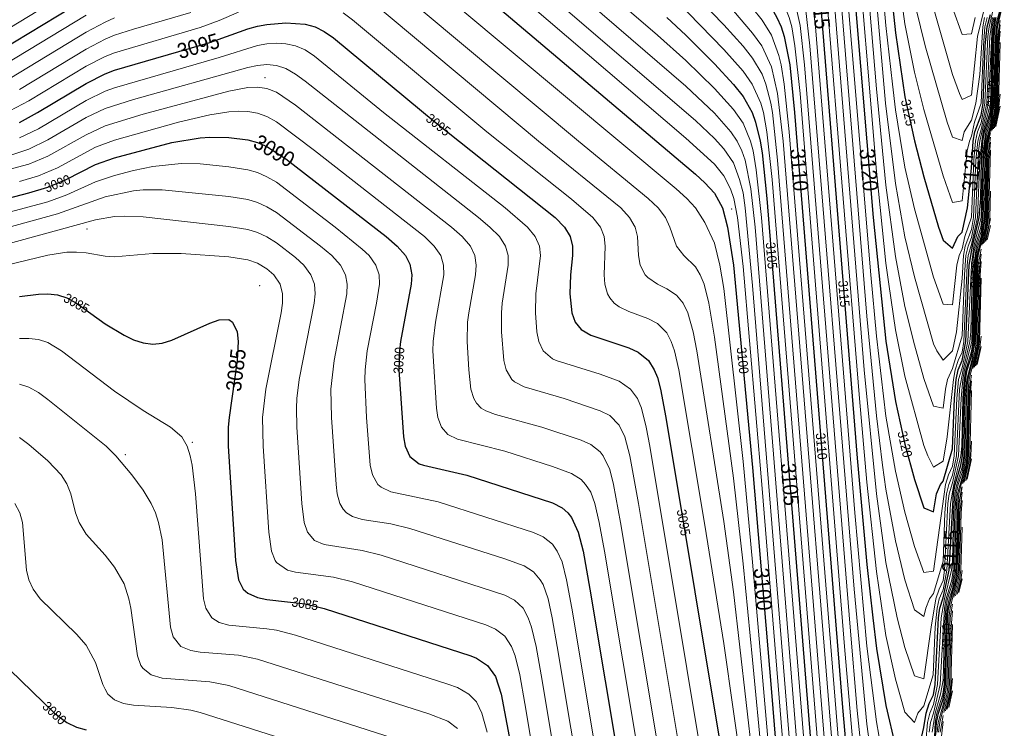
# Model space of a CAD drawing. Header units: metres. Extents: x 295850 to 310263, y 8095845 to 8104014.
# Tile 24 of 77: x 296412 to 296567, y 8096110 to 8096222. Entities that reach past the tile are written whole.
import ezdxf
from ezdxf.enums import TextEntityAlignment as Align

# ---------------------------------------------------------------- set-up
doc = ezdxf.new("R2010")
doc.units = ezdxf.units.M
for name, color, linetype, lineweight in [('C-TOPO-MAJR', 33, 'Continuous', 25), ('C-TOPO-MINR', 253, 'Continuous', 13), ('C-TOPO-PNTS', 8, 'Continuous', 9), ('C-TOPO-TEXT', 33, 'Continuous', 13), ('C-TOPO-TEXT-500', 33, 'Continuous', 13)]:
    doc.layers.add(name, color=color, linetype=linetype, lineweight=lineweight)
doc.styles.add('ARIAL', font='arial.ttf')

# ---------------------------------------------------------------- blocks, each defined once
blk = doc.blocks.new('PUNTOS_TOPOGRAFICOS')
at = {"layer": 'C-TOPO-PNTS'}
for p in [(296450.195, 8096212.411, 3092.124), (296523.706, 8096191.782, 3099.792), (296422.138, 8096188.605, 3086.372), (296449.344, 8096179.678, 3085.12), (296438.717, 8096155.023, 3083.99), (296428.2, 8096153.083, 3083.098)]:
    blk.add_point(p, dxfattribs=at)
blk = doc.blocks.new('CURVAS_NIVEL')
at = {"layer": 'C-TOPO-MAJR'}
for points, elevation in [([(296411.49, 8096177.98), (296414.49, 8096178.35), (296415.99, 8096178.41), (296417.49, 8096178.24), (296418.99, 8096177.75), (296420.49, 8096176.92), (296424.99, 8096173.71), (296427.99, 8096171.88), (296429.49, 8096171.17), (296430.99, 8096170.67), (296432.49, 8096170.47), (296433.99, 8096170.64), (296435.49, 8096171.13), (296441.49, 8096173.8), (296442.99, 8096174.31), (296444.49, 8096174.37), (296445.04, 8096173.92), (296445.81, 8096172.42), (296445.98, 8096170.92), (296445.79, 8096167.92), (296444.53, 8096158.92), (296444.4, 8096157.42), (296444.38, 8096154.42), (296445.55, 8096136.42), (296446.01, 8096133.42), (296446.77, 8096131.92), (296447.49, 8096131.28), (296448.99, 8096130.6), (296450.49, 8096130.31), (296456.49, 8096129.63), (296459.49, 8096128.9), (296482.63, 8096121.42), (296483.49, 8096121.07), (296485.22, 8096119.92), (296486.49, 8096118.17), (296487.4, 8096115.42), (296488.81, 8096107.92)], 3085), ([(296396.49, 8096190.01), (296412.99, 8096194.29), (296415.99, 8096195.19), (296418.89, 8096196.42), (296423.49, 8096198.75), (296426.49, 8096199.83), (296435.49, 8096202.22), (296439.99, 8096202.96), (296441.49, 8096203.06), (296444.49, 8096203.01), (296447.49, 8096202.62), (296448.99, 8096202.21), (296450.49, 8096201.58), (296453.49, 8096199.67), (296469.25, 8096187.42), (296470.98, 8096185.92), (296472.3, 8096184.42), (296472.99, 8096183.05), (296473.29, 8096181.42), (296473.21, 8096179.92), (296471.54, 8096170.92), (296471.37, 8096169.42), (296471.27, 8096166.42), (296471.98, 8096155.92), (296472.27, 8096154.42), (296472.99, 8096152.81), (296474.49, 8096151.67), (296475.13, 8096151.42), (296481.99, 8096149.87), (296495.49, 8096145.49), (296496.99, 8096144.71), (296497.89, 8096143.92), (296498.49, 8096143.21), (296499.52, 8096140.92), (296500.28, 8096137.92), (296501.34, 8096131.92), (296525.49, 8095987.66)], 3090), ([(296411.49, 8096205.39), (296414.33, 8096206.92), (296421.99, 8096211.52), (296424.99, 8096213.02), (296426.49, 8096213.6), (296441.49, 8096217.96), (296447.49, 8096220.13), (296448.99, 8096220.54), (296450.49, 8096220.8), (296453.49, 8096221.05), (296456.49, 8096220.86), (296458.1, 8096220.42), (296459.49, 8096219.71), (296460.99, 8096218.67), (296476.98, 8096205.42), (296495.92, 8096190.42), (296497.37, 8096188.92), (296498.28, 8096187.42), (296498.63, 8096185.92), (296498.62, 8096184.42), (296498.29, 8096181.42), (296498.18, 8096178.42), (296498.5, 8096175.42), (296499.06, 8096173.92), (296499.99, 8096172.81), (296501.49, 8096171.91), (296507.49, 8096169.89), (296508.99, 8096169.22), (296510.61, 8096167.92), (296511.51, 8096166.42), (296511.99, 8096165.25), (296512.48, 8096163.42), (296513.35, 8096158.92), (296522.49, 8096104.08)], 3095), ([(296408.49, 8096216.71), (296421.99, 8096224.94)], 3100), ([(296475.99, 8096232.74), (296517.99, 8096197.23), (296519.49, 8096195.88), (296520.99, 8096194.26), (296522.28, 8096191.92), (296523.06, 8096188.92), (296523.99, 8096182.91), (296526.99, 8096151.05), (296529.99, 8096115.7), (296538.99, 8096005.18)], 3100), ([(296513.49, 8096221.9), (296516.49, 8096219.11), (296520.99, 8096214.61), (296523.99, 8096211.35), (296525.49, 8096209.47), (296526.93, 8096206.92), (296527.45, 8096205.42), (296528.18, 8096202.42), (296528.49, 8096200.57), (296529.24, 8096193.42), (296538.99, 8096072.39)], 3105), ([(296483.49, 8096291.75), (296484.48, 8096290.92), (296485.86, 8096289.42), (296497.14, 8096275.92), (296498.49, 8096273.71), (296499.25, 8096271.42), (296500.18, 8096263.92), (296500.82, 8096260.92), (296501.96, 8096257.92), (296503.65, 8096254.92), (296507.53, 8096248.92), (296509.71, 8096245.92), (296511, 8096244.42), (296514.99, 8096240.35), (296522.49, 8096232.29), (296528.49, 8096225.41), (296529.99, 8096223.4), (296530.81, 8096221.92), (296531.49, 8096220.45), (296531.95, 8096218.92), (296532.84, 8096214.42), (296533.62, 8096206.92), (296541.12, 8096113.92), (296543.49, 8096086.91)], 3110), ([(296555.76, 8096107.92), (296555.99, 8096110.92), (296556.29, 8096112.42), (296556.99, 8096114.61), (296557.37, 8096116.92), (296557.7, 8096127.42), (296557.88, 8096128.92), (296559, 8096133.42), (296559.21, 8096134.92), (296559.53, 8096145.42), (296559.99, 8096148.04)], 3110), ([(296512.61, 8096293.92), (296514.49, 8096289.42), (296514.96, 8096287.92), (296515.48, 8096284.92), (296516.13, 8096278.92), (296518.13, 8096268.42), (296518.82, 8096262.42), (296519.62, 8096259.42), (296521.71, 8096254.92), (296524.39, 8096250.42), (296527.57, 8096245.92), (296533.67, 8096238.42), (296534.66, 8096236.92), (296535.99, 8096233.98), (296537.01, 8096229.42), (296537.73, 8096223.42), (296543.49, 8096152.52), (296544.99, 8096135.81), (296545.92, 8096127.42), (296546.49, 8096122.57), (296547.99, 8096113.62), (296549.49, 8096107.12)], 3115), ([(296553.47, 8096107.92), (296553.99, 8096110.14), (296554.34, 8096112.42), (296554.83, 8096113.92), (296555.49, 8096115.32), (296555.75, 8096116.92), (296556.29, 8096127.42), (296556.5, 8096128.92), (296556.99, 8096130.55), (296557.98, 8096134.92), (296558.66, 8096146.92), (296558.92, 8096148.42), (296559.78, 8096151.42), (296560.06, 8096152.92), (296560.3, 8096161.92), (296560.52, 8096164.92), (296560.82, 8096166.42), (296561.49, 8096168.57), (296561.88, 8096170.92), (296562.2, 8096182.92), (296562.36, 8096184.42), (296563.15, 8096187.42), (296563.68, 8096190.42), (296563.97, 8096200.92), (296564.15, 8096202.42), (296564.49, 8096203.81)], 3115), ([(296541.99, 8096238.12), (296545.98, 8096190.42), (296547.99, 8096170.96), (296549.49, 8096161.48), (296550.99, 8096154.75), (296552.49, 8096149.19), (296553.99, 8096144.74), (296555.49, 8096144.09), (296555.99, 8096146.92), (296556.62, 8096148.42), (296556.99, 8096148.92), (296558.49, 8096154.03), (296558.8, 8096161.92), (296559.05, 8096164.92), (296559.39, 8096166.42), (296559.99, 8096167.9), (296560.58, 8096170.92), (296561.12, 8096182.92), (296561.65, 8096185.92), (296562.71, 8096190.42), (296562.93, 8096193.42), (296563.06, 8096199.42), (296563.26, 8096202.42), (296563.52, 8096203.92), (296564.4, 8096206.92), (296564.63, 8096208.42), (296564.91, 8096218.92), (296565.06, 8096220.42), (296565.36, 8096221.92)], 3120), ([(296549.06, 8096223.42), (296549.49, 8096219.49), (296550.99, 8096209.4), (296552.49, 8096202.46), (296553.99, 8096196.8), (296556.29, 8096188.92), (296556.99, 8096186.85), (296558.49, 8096185.61), (296559.35, 8096187.42), (296559.99, 8096188.09), (296560.85, 8096191.92), (296561.49, 8096198.17), (296561.75, 8096202.42), (296562.02, 8096203.92), (296562.99, 8096206.54), (296563.29, 8096208.42), (296563.65, 8096217.42), (296563.93, 8096220.42), (296564.49, 8096222.36)], 3125), ([(296409.99, 8096119.24), (296417.03, 8096112.42), (296418.95, 8096110.92), (296420.49, 8096110.23), (296421.99, 8096109.78)], 3080), ([(296564.52, 8096203.95), (296565.22, 8096206.92), (296565.43, 8096208.42), (296565.64, 8096217.42), (296565.99, 8096220.74)], 3115), ([(296563.75, 8096186.68), (296564.49, 8096190.28)], 3110), ([(296561.93, 8096166.86), (296562.55, 8096169.42), (296562.76, 8096170.92), (296562.99, 8096180.86)], 3110), ([(296560.1, 8096148.53), (296560.79, 8096151.42), (296561, 8096152.92), (296561.23, 8096161.92), (296561.49, 8096164.73)], 3110), ([(296559.47, 8096131.4), (296559.99, 8096133.56)], 3105), ([(296557.63, 8096113.06), (296558.21, 8096115.42), (296558.49, 8096117.85)], 3105)]:
    blk.add_lwpolyline(points, dxfattribs=dict(at, elevation=elevation))
at = {"layer": 'C-TOPO-MINR'}
for points, elevation in [([(296411.49, 8096155.81), (296412.99, 8096154.68), (296415.99, 8096152.1), (296418.1, 8096149.92), (296418.99, 8096148.51), (296419.62, 8096146.92), (296420.35, 8096143.92), (296420.89, 8096142.42), (296421.99, 8096140.6), (296424.99, 8096137.28), (296426.49, 8096135.4), (296427.99, 8096132.76), (296428.74, 8096130.42), (296429.07, 8096128.92), (296430.1, 8096121.42), (296430.64, 8096119.92), (296430.99, 8096119.43), (296432.26, 8096118.42), (296433.99, 8096117.94), (296441.49, 8096117.33), (296444.49, 8096116.74), (296474.49, 8096107.14)], 3082), ([(296411.49, 8096164.21), (296412.99, 8096163.72), (296414.49, 8096162.86), (296415.99, 8096161.78), (296425.17, 8096154.42), (296426.71, 8096152.92), (296429.21, 8096149.92), (296430.99, 8096147.49), (296432.26, 8096145.42), (296432.92, 8096143.92), (296433.4, 8096142.42), (296433.99, 8096139.7), (296435.3, 8096125.92), (296435.73, 8096124.42), (296436.91, 8096122.92), (296438.49, 8096122.27), (296439.99, 8096122), (296445.99, 8096121.52), (296448.99, 8096120.93), (296475.99, 8096112.33), (296478.99, 8096111.14), (296480.49, 8096109.99)], 3083), ([(296411.49, 8096171.35), (296412.99, 8096171.4), (296414.49, 8096171.23), (296415.99, 8096170.73), (296418.15, 8096169.42), (296426.49, 8096163.07), (296430.99, 8096160.06), (296435.31, 8096157.42), (296437.06, 8096155.92), (296437.91, 8096154.42), (296438.42, 8096152.92), (296438.72, 8096151.42), (296439.25, 8096146.92), (296440.51, 8096130.42), (296440.87, 8096128.92), (296441.8, 8096127.42), (296442.99, 8096126.7), (296444.49, 8096126.27), (296450.49, 8096125.69), (296451.99, 8096125.45), (296454.99, 8096124.7), (296478.99, 8096117), (296480.49, 8096116.45), (296482.32, 8096115.42), (296483.49, 8096114.21), (296484.35, 8096112.42), (296485.18, 8096109.42)], 3084), ([(296409.49, 8096182.92), (296415.99, 8096184.5), (296418.99, 8096184.94), (296420.49, 8096184.98), (296421.99, 8096184.85), (296424.99, 8096184.33), (296426.49, 8096184.25), (296432.49, 8096184.76), (296436.99, 8096184.75), (296444.49, 8096184.22), (296447.49, 8096183.73), (296448.99, 8096183.23), (296450.49, 8096182.36), (296451.6, 8096181.42), (296452.6, 8096179.92), (296452.96, 8096178.42), (296452.93, 8096176.92), (296452.72, 8096175.42), (296450.33, 8096163.42), (296449.78, 8096158.92), (296449.88, 8096154.42), (296450.78, 8096140.92), (296451.19, 8096137.92), (296451.77, 8096136.42), (296451.99, 8096136.13), (296453.71, 8096134.92), (296454.99, 8096134.59), (296460.99, 8096133.82), (296463.99, 8096133.09), (296484.99, 8096126.32), (296486.49, 8096125.65), (296487.99, 8096124.51), (296489, 8096122.92), (296489.6, 8096121.42), (296490.31, 8096118.42), (296491.12, 8096113.92), (296530.77, 8095876.92)], 3086), ([(296408.33, 8096185.92), (296423.49, 8096190.05), (296426.49, 8096190.56), (296427.99, 8096190.62), (296430.99, 8096190.5), (296444.49, 8096189.02), (296447.49, 8096188.52), (296448.99, 8096188.06), (296450.49, 8096187.37), (296451.99, 8096186.44), (296454.99, 8096184.13), (296456.29, 8096182.92), (296457.43, 8096181.42), (296457.99, 8096179.92), (296458.09, 8096178.42), (296457.93, 8096176.92), (296455.56, 8096164.92), (296455.19, 8096161.92), (296455.13, 8096160.42), (296455.22, 8096157.42), (296456.01, 8096145.42), (296456.36, 8096142.42), (296456.86, 8096140.92), (296457.99, 8096139.58), (296459.49, 8096138.94), (296465.49, 8096138.01), (296468.49, 8096137.28), (296487.99, 8096130.97), (296489.49, 8096130.19), (296490.83, 8096128.92), (296491.64, 8096127.42), (296492.18, 8096125.92), (296492.88, 8096122.92), (296493.67, 8096118.42), (296526.99, 8095919.5)], 3087), ([(296398.98, 8096185.92), (296417.49, 8096191), (296424.99, 8096193.69), (296429.49, 8096194.61), (296430.99, 8096194.76), (296433.99, 8096194.78), (296444.49, 8096193.71), (296447.49, 8096193.23), (296448.99, 8096192.78), (296450.49, 8096192.11), (296451.99, 8096191.2), (296458.93, 8096185.92), (296460.69, 8096184.42), (296462.06, 8096182.92), (296462.87, 8096181.42), (296463.15, 8096179.92), (296463.09, 8096178.42), (296461.06, 8096167.92), (296460.53, 8096163.42), (296460.65, 8096158.92), (296461.37, 8096148.42), (296461.57, 8096146.92), (296461.97, 8096145.42), (296462.49, 8096144.52), (296463.05, 8096143.92), (296463.99, 8096143.37), (296465.49, 8096142.91), (296469.99, 8096142.19), (296472.99, 8096141.48), (296487.99, 8096136.7), (296490.99, 8096135.59), (296492.49, 8096134.66), (296493.54, 8096133.42), (296493.99, 8096132.65), (296494.77, 8096130.42), (296495.44, 8096127.42), (296496.23, 8096122.92), (296528.49, 8095930.11)], 3088), ([(296396.49, 8096187.71), (296415.99, 8096192.88), (296418.99, 8096193.96), (296423.49, 8096196.01), (296426.49, 8096197.03), (296429.49, 8096197.82), (296432.49, 8096198.45), (296436.99, 8096198.94), (296439.99, 8096198.85), (296444.49, 8096198.4), (296447.49, 8096197.93), (296448.99, 8096197.5), (296450.49, 8096196.84), (296451.99, 8096195.96), (296461.24, 8096188.92), (296465.49, 8096185.45), (296466.57, 8096184.42), (296467.65, 8096182.92), (296468.15, 8096181.42), (296468.22, 8096179.92), (296467.77, 8096176.92), (296466.29, 8096169.42), (296465.94, 8096166.42), (296465.89, 8096164.92), (296466.17, 8096158.92), (296466.77, 8096151.42), (296467.1, 8096149.92), (296467.95, 8096148.42), (296468.49, 8096147.96), (296469.99, 8096147.25), (296477.49, 8096145.67), (296492.49, 8096140.85), (296493.99, 8096140.17), (296495.49, 8096139.02), (296496.23, 8096137.92), (296496.99, 8096136.25), (296497.7, 8096133.42), (296498.53, 8096128.92), (296528.49, 8095949.64)], 3089), ([(296411.49, 8096196.11), (296414.49, 8096197), (296417.49, 8096198.26), (296423.49, 8096201.47), (296426.49, 8096202.59), (296436.55, 8096205.42), (296441.49, 8096206.59), (296444.49, 8096207.06), (296445.99, 8096207.16), (296447.49, 8096207.12), (296448.99, 8096206.86), (296450.49, 8096206.3), (296451.99, 8096205.46), (296457.99, 8096200.98), (296475.3, 8096187.42), (296476.85, 8096185.92), (296477.87, 8096184.42), (296478.32, 8096182.92), (296478.34, 8096181.42), (296477.03, 8096173.92), (296476.69, 8096170.92), (296476.65, 8096169.42), (296477.19, 8096160.42), (296477.43, 8096158.92), (296477.98, 8096157.42), (296478.99, 8096156.27), (296480.49, 8096155.52), (296487.99, 8096153.62), (296495.49, 8096151.22), (296498.49, 8096150.11), (296499.99, 8096149.18), (296500.68, 8096148.42), (296501.49, 8096147.18), (296502.13, 8096145.42), (296502.84, 8096142.42), (296503.64, 8096137.92), (296520.99, 8096034.33)], 3091), ([(296396.49, 8096194.45), (296412.99, 8096198.81), (296415.99, 8096200.05), (296421.99, 8096203.45), (296424.99, 8096204.82), (296430.99, 8096206.67), (296444.49, 8096210.32), (296447.49, 8096210.87), (296448.99, 8096210.95), (296450.49, 8096210.74), (296451.99, 8096210.14), (296454.99, 8096208.09), (296479.57, 8096188.92), (296481.27, 8096187.42), (296482.54, 8096185.92), (296483.23, 8096184.42), (296483.43, 8096182.92), (296483.32, 8096181.42), (296482.28, 8096175.42), (296482.11, 8096173.92), (296482.03, 8096170.92), (296482.28, 8096166.42), (296482.63, 8096163.42), (296483.07, 8096161.92), (296483.49, 8096161.22), (296484.24, 8096160.42), (296484.99, 8096159.97), (296486.49, 8096159.41), (296493.77, 8096157.42), (296499.99, 8096155.37), (296501.49, 8096154.7), (296502.99, 8096153.54), (296503.45, 8096152.92), (296504.49, 8096150.75), (296505.1, 8096148.42), (296506.19, 8096142.42), (296522.49, 8096045.1)], 3092), ([(296409.99, 8096200.17), (296412.99, 8096201.16), (296415.99, 8096202.62), (296421.99, 8096206.14), (296424.99, 8096207.55), (296429.49, 8096209.01), (296447.49, 8096214.04), (296448.99, 8096214.35), (296450.49, 8096214.49), (296451.99, 8096214.35), (296453.49, 8096213.85), (296454.99, 8096212.98), (296456.49, 8096211.86), (296483.81, 8096190.42), (296485.61, 8096188.92), (296487.11, 8096187.42), (296488.08, 8096185.92), (296488.47, 8096184.42), (296488.47, 8096182.92), (296487.56, 8096176.92), (296487.44, 8096175.42), (296487.44, 8096172.42), (296487.82, 8096167.92), (296488.18, 8096166.42), (296489.08, 8096164.92), (296489.49, 8096164.56), (296490.99, 8096163.76), (296497.3, 8096161.92), (296502.99, 8096160.01), (296504.49, 8096159.24), (296505.99, 8096157.75), (296506.85, 8096155.92), (296507.68, 8096152.92), (296509, 8096145.42), (296523.99, 8096055.69)], 3093), ([(296411.49, 8096202.96), (296414.49, 8096204.39), (296421.99, 8096208.83), (296424.99, 8096210.29), (296426.49, 8096210.85), (296442.99, 8096215.6), (296448.99, 8096217.48), (296450.49, 8096217.75), (296451.99, 8096217.85), (296453.49, 8096217.77), (296454.99, 8096217.45), (296456.49, 8096216.79), (296457.99, 8096215.82), (296468.87, 8096206.92), (296488.02, 8096191.92), (296491.55, 8096188.92), (296492.77, 8096187.42), (296493.41, 8096185.92), (296493.57, 8096184.42), (296492.86, 8096178.42), (296492.8, 8096175.42), (296493.03, 8096172.42), (296493.34, 8096170.92), (296494.01, 8096169.42), (296495.49, 8096168.19), (296496.04, 8096167.92), (296502.99, 8096165.74), (296505.99, 8096164.64), (296507.78, 8096163.42), (296508.88, 8096161.92), (296509.48, 8096160.42), (296510.24, 8096157.42), (296510.79, 8096154.42), (296522.49, 8096084.46)], 3094), ([(296409.99, 8096207.18), (296412.99, 8096208.78), (296421.99, 8096214.21), (296424.99, 8096215.75), (296426.49, 8096216.35), (296439.99, 8096220.31), (296442.99, 8096221.43), (296445.99, 8096222.74)], 3096), ([(296462.49, 8096222.62), (296463.99, 8096221.51), (296485.11, 8096203.92), (296498.49, 8096193.31), (296501.84, 8096190.42), (296503.01, 8096188.92), (296503.6, 8096187.42), (296503.76, 8096185.92), (296503.59, 8096181.42), (296503.73, 8096179.92), (296504.14, 8096178.42), (296504.49, 8096177.79), (296505.21, 8096176.92), (296505.99, 8096176.36), (296507.49, 8096175.64), (296510.49, 8096174.53), (296511.99, 8096173.76), (296513.49, 8096172.26), (296514.15, 8096170.92), (296514.68, 8096169.42), (296515.37, 8096166.42), (296519.49, 8096141.99), (296522.49, 8096123.35), (296525.49, 8096101.96)], 3096), ([(296411.49, 8096210.54), (296421.99, 8096216.89), (296424.99, 8096218.47), (296426.49, 8096219.09), (296429.49, 8096220.07), (296438.49, 8096222.67)], 3097), ([(296466.99, 8096224.35), (296493.25, 8096202.42), (296506.23, 8096191.92), (296507.63, 8096190.42), (296508.49, 8096188.92), (296508.86, 8096187.42), (296509.04, 8096184.42), (296509.3, 8096182.92), (296510.06, 8096181.42), (296510.49, 8096180.98), (296511.99, 8096179.94), (296513.49, 8096179.2), (296514.99, 8096178.22), (296516.06, 8096176.92), (296516.8, 8096175.42), (296517.62, 8096172.42), (296518.2, 8096169.42), (296522.49, 8096142.59), (296523.99, 8096131.5), (296526.99, 8096105.37)], 3097), ([(296409.99, 8096212.3), (296421.99, 8096219.58), (296424.99, 8096221.18), (296426.49, 8096221.82)], 3098), ([(296469.07, 8096227.92), (296499.59, 8096202.42), (296510.56, 8096193.42), (296512.14, 8096191.92), (296513.29, 8096190.42), (296513.98, 8096188.92), (296514.99, 8096185.92), (296516.17, 8096184.42), (296517.99, 8096182.63), (296518.72, 8096181.42), (296519.38, 8096179.92), (296520.09, 8096176.92), (296520.99, 8096171.59), (296523.99, 8096149.37), (296525.49, 8096135.9), (296526.99, 8096120.8), (296528.49, 8096104.87)], 3098), ([(296409.1, 8096214.42), (296421.99, 8096222.26)], 3099), ([(296471.87, 8096230.92), (296514.93, 8096194.92), (296516.61, 8096193.42), (296518.01, 8096191.92), (296519.49, 8096189.63), (296520.99, 8096186.38), (296521.86, 8096182.92), (296522.49, 8096179.22), (296525.49, 8096152), (296526.99, 8096136.18), (296529.99, 8096101.79)], 3099), ([(296406.99, 8096218.47), (296423.49, 8096228.49)], 3101), ([(296475.99, 8096237.52), (296516.49, 8096202.89), (296520.99, 8096198.79), (296522.49, 8096196.97), (296523.52, 8096194.92), (296524.05, 8096193.42), (296524.61, 8096190.42), (296525.49, 8096182.7), (296528.49, 8096147.79), (296538.99, 8096018.55)], 3101), ([(296485.1, 8096233.92), (296517.99, 8096205.68), (296520.99, 8096202.86), (296522.49, 8096201.24), (296523.99, 8096199), (296524.95, 8096196.42), (296525.49, 8096194.28), (296525.85, 8096191.92), (296526.99, 8096179.73), (296538.42, 8096038.92)], 3102), ([(296488.23, 8096235.42), (296516.49, 8096211.09), (296520.99, 8096206.82), (296523.57, 8096203.92), (296524.56, 8096202.42), (296525.31, 8096200.92), (296525.82, 8096199.42), (296526.74, 8096194.92), (296527.38, 8096188.92), (296538.99, 8096045.34)], 3103), ([(296493.07, 8096235.42), (296511.99, 8096219.13), (296516.49, 8096215.12), (296520.99, 8096210.73), (296523.99, 8096207.43), (296525.49, 8096205.26), (296526.64, 8096202.42), (296527.06, 8096200.92), (296527.58, 8096197.92), (296528.39, 8096190.42), (296540.69, 8096038.92)], 3104), ([(296514.99, 8096224.51), (296522.49, 8096216.88), (296525.49, 8096213.47), (296526.95, 8096211.42), (296528.28, 8096208.42), (296528.7, 8096206.92), (296529.26, 8096203.92), (296530.09, 8096196.42), (296539.52, 8096079.42)], 3106), ([(296556.66, 8096107.92), (296556.99, 8096111.09)], 3106), ([(296514.99, 8096228.46), (296522.49, 8096220.73), (296525.49, 8096217.36), (296526.99, 8096215.49), (296528.49, 8096212.97), (296529.06, 8096211.42), (296529.85, 8096208.42), (296530.11, 8096206.92), (296530.94, 8096199.42), (296540.26, 8096083.92)], 3107), ([(296556.52, 8096109.42), (296556.99, 8096112.05)], 3107), ([(296523.99, 8096222.93), (296526.99, 8096219.45), (296528.47, 8096217.42), (296529.99, 8096214.15), (296530.93, 8096209.92), (296531.79, 8096202.42), (296542.04, 8096076.42)], 3108), ([(296556.29, 8096109.42), (296556.47, 8096110.92), (296557.59, 8096115.42), (296557.8, 8096116.92), (296558.05, 8096125.92), (296558.13, 8096127.42), (296558.49, 8096129.59)], 3108), ([(296526.99, 8096223.34), (296528.49, 8096221.47), (296529.99, 8096219.09), (296531.14, 8096215.92), (296531.52, 8096214.42), (296531.99, 8096211.42), (296532.77, 8096203.92), (296540.88, 8096103.42)], 3109), ([(296556.06, 8096109.42), (296556.23, 8096110.92), (296557.05, 8096113.92), (296557.59, 8096116.92), (296557.91, 8096127.42), (296558.1, 8096128.92), (296559.19, 8096133.42), (296559.41, 8096134.92), (296559.64, 8096143.92), (296559.99, 8096147.18)], 3109), ([(296491.52, 8096292.42), (296495.65, 8096287.92), (296500.92, 8096281.92), (296502.99, 8096279.28), (296503.97, 8096277.42), (296504.49, 8096275.71), (296504.85, 8096272.92), (296505.45, 8096263.92), (296506.03, 8096260.92), (296507.01, 8096257.92), (296509.08, 8096253.42), (296511.65, 8096248.92), (296513.78, 8096245.92), (296525.49, 8096232.77), (296529.99, 8096227.44), (296531.49, 8096225.17), (296532.77, 8096221.92), (296533.15, 8096220.42), (296533.67, 8096217.42), (296534.47, 8096209.92), (296541.49, 8096122.92), (296543.49, 8096099.86)], 3111), ([(296555.33, 8096101.92), (296555.75, 8096110.92), (296556.03, 8096112.42), (296556.94, 8096115.42), (296557.16, 8096116.92), (296557.49, 8096127.42), (296557.65, 8096128.92), (296557.97, 8096130.42), (296558.49, 8096131.99), (296559.01, 8096134.92), (296559.33, 8096145.42), (296559.5, 8096146.92), (296560.61, 8096151.42), (296560.81, 8096152.92), (296561.13, 8096163.42), (296561.49, 8096165.63)], 3111), ([(296498.49, 8096293.85), (296502.99, 8096288.8), (296505.99, 8096284.8), (296507.58, 8096281.92), (296508.09, 8096280.42), (296508.74, 8096277.42), (296509.05, 8096274.42), (296509.38, 8096265.42), (296509.74, 8096262.42), (296510.65, 8096259.42), (296512.6, 8096254.92), (296514.78, 8096250.42), (296516.52, 8096247.42), (296518.77, 8096244.42), (296530.34, 8096230.92), (296531.49, 8096229.39), (296532.36, 8096227.92), (296532.99, 8096226.66), (296533.56, 8096224.92), (296534.49, 8096220.64), (296535.18, 8096214.42), (296542.35, 8096125.92), (296543.49, 8096112.81), (296544.78, 8096100.42)], 3112), ([(296555.26, 8096109.42), (296555.76, 8096112.42), (296556.59, 8096115.42), (296556.99, 8096117.63), (296557.2, 8096125.92), (296557.42, 8096128.92), (296557.72, 8096130.42), (296558.49, 8096132.89), (296558.81, 8096134.92), (296559.12, 8096145.42), (296559.29, 8096146.92), (296560.09, 8096149.92), (296560.63, 8096152.92), (296560.94, 8096163.42), (296561.12, 8096164.92), (296562.2, 8096169.42), (296562.41, 8096170.92), (296562.65, 8096181.42), (296562.99, 8096184.67)], 3112), ([(296504.49, 8096294.87), (296508.99, 8096287.08), (296510.51, 8096283.42), (296511.15, 8096280.42), (296512.07, 8096274.42), (296512.33, 8096271.42), (296512.57, 8096265.42), (296512.91, 8096262.42), (296513.29, 8096260.92), (296514.45, 8096257.92), (296517.32, 8096251.92), (296518.94, 8096248.92), (296519.9, 8096247.42), (296522.17, 8096244.42), (296531.49, 8096233.4), (296532.99, 8096231.2), (296533.83, 8096229.42), (296534.49, 8096227.64), (296535.34, 8096223.42), (296536.03, 8096217.42), (296542.98, 8096131.92), (296544.99, 8096110.68), (296546.6, 8096098.92)], 3113), ([(296554.81, 8096109.42), (296555.03, 8096110.92), (296555.49, 8096112.43), (296556.53, 8096116.92), (296557.2, 8096128.92), (296557.47, 8096130.42), (296558.36, 8096133.42), (296558.61, 8096134.92), (296558.85, 8096143.92), (296559.08, 8096146.92), (296559.39, 8096148.42), (296559.99, 8096150.29), (296560.44, 8096152.92), (296560.75, 8096163.42), (296560.92, 8096164.92), (296562.03, 8096169.42), (296562.23, 8096170.92), (296562.55, 8096182.92), (296562.99, 8096185.45)], 3113), ([(296507.49, 8096297.25), (296511.97, 8096287.92), (296512.52, 8096286.42), (296513.21, 8096283.42), (296513.83, 8096278.92), (296515.11, 8096271.42), (296515.89, 8096262.42), (296516.23, 8096260.92), (296517.36, 8096257.92), (296519.53, 8096253.42), (296522.14, 8096248.92), (296525.48, 8096244.42), (296531.49, 8096237.32), (296532.99, 8096235.36), (296534.49, 8096232.79), (296535.17, 8096230.92), (296535.99, 8096227.66), (296536.88, 8096220.42), (296543.1, 8096143.92), (296544.99, 8096122.97), (296546.49, 8096111.03), (296547.99, 8096102.64)], 3114), ([(296554.27, 8096107.92), (296554.55, 8096110.92), (296554.92, 8096112.42), (296555.49, 8096113.77), (296556.14, 8096116.92), (296556.7, 8096127.42), (296557.22, 8096130.42), (296558.34, 8096134.92), (296558.49, 8096136.31), (296558.65, 8096143.92), (296558.87, 8096146.92), (296559.16, 8096148.42), (296559.99, 8096151.14), (296560.25, 8096152.92), (296560.49, 8096161.92), (296560.72, 8096164.92), (296561.53, 8096167.92), (296562.05, 8096170.92), (296562.38, 8096182.92), (296562.55, 8096184.42), (296563.64, 8096188.92), (296563.84, 8096190.42), (296564.06, 8096199.42), (296564.14, 8096200.92), (296564.49, 8096203.08)], 3114), ([(296538.71, 8096224.92), (296543.83, 8096161.92), (296544.99, 8096148.75), (296546.49, 8096134.69), (296547.99, 8096124.64), (296549.49, 8096117.74), (296550.99, 8096112.59), (296552.49, 8096110.96), (296553.02, 8096112.42), (296553.99, 8096113.57), (296555.44, 8096118.42), (296555.78, 8096125.92), (296556.05, 8096128.92), (296556.41, 8096130.42), (296556.99, 8096131.82), (296557.61, 8096134.92), (296558.16, 8096145.42), (296558.68, 8096148.42), (296559.78, 8096152.92), (296559.94, 8096154.42), (296560.11, 8096161.92), (296560.32, 8096164.92), (296560.6, 8096166.42), (296561.49, 8096169.37), (296561.7, 8096170.92), (296562.02, 8096182.92), (296562.18, 8096184.42), (296562.49, 8096185.92), (296562.99, 8096187.45), (296563.51, 8096190.42), (296563.8, 8096200.92), (296563.97, 8096202.42), (296565.06, 8096206.92), (296565.27, 8096208.42), (296565.56, 8096218.92), (296565.99, 8096221.44)], 3116), ([(296539.56, 8096227.92), (296544.58, 8096166.42), (296546.5, 8096146.92), (296547.99, 8096136.12), (296549.78, 8096127.42), (296550.99, 8096122.77), (296552.49, 8096118.28), (296553.99, 8096117.8), (296555.11, 8096125.92), (296555.87, 8096130.42), (296556.36, 8096131.92), (296556.99, 8096133.29), (296557.25, 8096134.92), (296557.77, 8096145.42), (296557.97, 8096146.92), (296558.49, 8096148.65), (296559.44, 8096152.92), (296559.86, 8096161.92), (296560.12, 8096164.92), (296560.38, 8096166.42), (296561.52, 8096170.92), (296561.84, 8096182.92), (296562.28, 8096185.92), (296562.99, 8096188.22), (296563.34, 8096190.42), (296563.63, 8096200.92), (296563.8, 8096202.42), (296564.58, 8096205.42), (296565.11, 8096208.42), (296565.4, 8096218.92), (296565.57, 8096220.42), (296566.65, 8096224.92)], 3117), ([(296540.41, 8096230.92), (296544.99, 8096174.91), (296546.49, 8096159.22), (296547.48, 8096151.42), (296547.99, 8096147.65), (296549.49, 8096139.52), (296550.99, 8096133.37), (296552.49, 8096128.68), (296553.99, 8096127.62), (296554.26, 8096128.92), (296554.85, 8096130.42), (296555.49, 8096131.23), (296556.99, 8096136.31), (296557.29, 8096143.92), (296557.55, 8096146.92), (296557.9, 8096148.42), (296558.49, 8096149.86), (296559.09, 8096152.92), (296559.61, 8096163.42), (296560.15, 8096166.42), (296561.22, 8096170.92), (296561.37, 8096172.42), (296561.59, 8096181.42), (296561.8, 8096184.42), (296562.07, 8096185.92), (296562.97, 8096188.92), (296563.17, 8096190.42), (296563.39, 8096199.42), (296563.62, 8096202.42), (296563.92, 8096203.92), (296564.49, 8096205.71), (296564.95, 8096208.42), (296565.24, 8096218.92), (296565.4, 8096220.42), (296566.5, 8096224.92)], 3118), ([(296541.11, 8096235.42), (296545.6, 8096181.42), (296546.49, 8096171.75), (296547.99, 8096159.17), (296549.49, 8096150.5), (296550.99, 8096144.05), (296552.49, 8096138.64), (296553.99, 8096134.56), (296555.49, 8096134.75), (296557.4, 8096148.42), (296557.88, 8096149.92), (296558.49, 8096151.27), (296558.75, 8096152.92), (296559.15, 8096161.92), (296559.45, 8096164.92), (296559.99, 8096166.75), (296560.9, 8096170.92), (296561.46, 8096182.92), (296561.86, 8096185.92), (296563, 8096190.42), (296563.29, 8096200.92), (296563.72, 8096203.92), (296564.49, 8096206.45), (296564.79, 8096208.42), (296565.07, 8096218.92), (296565.23, 8096220.42), (296566.03, 8096223.42)], 3119), ([(296410.8, 8096145.42), (296411.59, 8096143.92), (296411.99, 8096142.42), (296412.63, 8096134.92), (296412.98, 8096133.42), (296413.68, 8096131.92), (296414.76, 8096130.42), (296420.49, 8096124.82), (296421.99, 8096123.09), (296423.49, 8096120.36), (296424.62, 8096116.92), (296424.99, 8096116.19), (296425.45, 8096115.42), (296426.49, 8096114.53), (296427.9, 8096113.92), (296429.49, 8096113.65), (296435.49, 8096113.32), (296438.49, 8096112.89), (296439.99, 8096112.54), (296471.49, 8096102.48)], 3081), ([(296543.08, 8096238.42), (296546.49, 8096197.65), (296547.99, 8096183.22), (296548.45, 8096179.92), (296549.49, 8096172.74), (296550.99, 8096165.46), (296553.99, 8096154.56), (296554.6, 8096152.92), (296555.49, 8096151.15), (296556.99, 8096152.05), (296557.65, 8096155.92), (296558.66, 8096164.92), (296558.92, 8096166.42), (296559.4, 8096167.92), (296559.99, 8096169.25), (296560.25, 8096170.92), (296560.78, 8096182.92), (296560.97, 8096184.42), (296561.49, 8096186.19), (296562.4, 8096190.42), (296562.8, 8096199.42), (296563.08, 8096202.42), (296563.32, 8096203.92), (296564.45, 8096208.42), (296564.75, 8096218.92), (296565.17, 8096221.92)], 3121), ([(296543.8, 8096242.92), (296546.49, 8096210.67), (296547.44, 8096200.92), (296547.99, 8096195.49), (296549.49, 8096184.27), (296550.99, 8096176.4), (296552.49, 8096170.37), (296553.99, 8096165.1), (296555.49, 8096160.75), (296556.99, 8096160.42), (296557.37, 8096163.42), (296557.68, 8096164.92), (296558.49, 8096166.64), (296559.99, 8096171.78), (296560.35, 8096181.42), (296560.6, 8096184.42), (296560.94, 8096185.92), (296561.49, 8096187.28), (296562.1, 8096190.42), (296562.58, 8096200.92), (296562.8, 8096202.42), (296564.16, 8096208.42), (296564.72, 8096220.42), (296564.98, 8096221.92)], 3122), ([(296544.5, 8096247.42), (296547.93, 8096208.42), (296549.49, 8096195.79), (296550.99, 8096187.38), (296552.49, 8096181.06), (296555.49, 8096170.56), (296556, 8096169.42), (296556.99, 8096167.98), (296558.49, 8096169.41), (296559.1, 8096172.42), (296559.99, 8096180.81), (296560.23, 8096184.42), (296560.5, 8096185.92), (296561.49, 8096188.55), (296561.8, 8096190.42), (296562.17, 8096199.42), (296562.45, 8096202.42), (296562.99, 8096204.28), (296563.87, 8096208.42), (296564.36, 8096218.92), (296564.79, 8096221.92)], 3123), ([(296545.35, 8096250.42), (296547.99, 8096220.65), (296549.01, 8096211.42), (296549.49, 8096207.34), (296550.99, 8096198.35), (296552.49, 8096191.76), (296555.49, 8096181.05), (296556.99, 8096176.76), (296558.49, 8096176.69), (296559.19, 8096182.92), (296559.53, 8096184.42), (296559.99, 8096185.47), (296560.43, 8096187.42), (296561.49, 8096190.45), (296561.85, 8096199.42), (296562.1, 8096202.42), (296562.44, 8096203.92), (296562.99, 8096205.32), (296563.58, 8096208.42), (296564.05, 8096218.92), (296564.26, 8096220.42), (296565.62, 8096226.42)], 3124), ([(296549.49, 8096231.76), (296550.99, 8096220.89), (296551.96, 8096215.92), (296552.49, 8096213.28), (296553.99, 8096207.4), (296556.99, 8096197), (296558.49, 8096192.8), (296559.99, 8096193.06), (296560.82, 8096200.92), (296561.16, 8096202.42), (296561.49, 8096203.2), (296561.97, 8096205.42), (296563.01, 8096208.42), (296563.35, 8096217.42), (296563.6, 8096220.42), (296563.93, 8096221.92)], 3126), ([(296552.69, 8096223.42), (296554.17, 8096217.42), (296557.65, 8096205.42), (296558.49, 8096203.08), (296559.99, 8096202.55), (296560.34, 8096203.92), (296561.49, 8096205.72), (296562.18, 8096208.42), (296562.77, 8096212.92), (296563.26, 8096220.42), (296563.53, 8096221.92)], 3127), ([(296553.99, 8096228.77), (296558.49, 8096212.95), (296559.6, 8096209.92), (296559.99, 8096209), (296561.49, 8096209.69), (296562.43, 8096218.92), (296563.51, 8096223.42)], 3128), ([(296558.49, 8096223.44), (296559.99, 8096219.24), (296561.49, 8096219.32), (296562.07, 8096221.92)], 3129), ([(296564.72, 8096204.15), (296565.38, 8096206.92), (296565.59, 8096208.42), (296565.8, 8096217.42), (296565.99, 8096219.74)], 3114), ([(296564.92, 8096204.35), (296565.53, 8096206.92), (296565.75, 8096208.42), (296565.99, 8096217.97)], 3113), ([(296565.12, 8096204.55), (296565.69, 8096206.92), (296565.99, 8096209.82)], 3112), ([(296565.32, 8096204.75), (296565.99, 8096207.94)], 3111), ([(296563.12, 8096186.05), (296563.8, 8096188.92), (296564.01, 8096190.42), (296564.23, 8096199.42), (296564.49, 8096202.28)], 3113), ([(296563.33, 8096186.26), (296563.97, 8096188.92), (296564.18, 8096190.42), (296564.49, 8096201)], 3112), ([(296563.54, 8096186.47), (296564.13, 8096188.92), (296564.35, 8096190.42), (296564.49, 8096194.58)], 3111), ([(296563.96, 8096186.89), (296564.49, 8096189.16)], 3109), ([(296561.71, 8096166.64), (296562.37, 8096169.42), (296562.59, 8096170.92), (296562.83, 8096181.42), (296562.99, 8096183.52)], 3111), ([(296562.16, 8096167.08), (296562.72, 8096169.42), (296562.99, 8096171.76)], 3109), ([(296562.38, 8096167.3), (296562.99, 8096170.1)], 3108), ([(296560.33, 8096148.76), (296560.97, 8096151.42), (296561.19, 8096152.92), (296561.49, 8096163.2)], 3109), ([(296560.57, 8096149), (296561.16, 8096151.42), (296561.38, 8096152.92), (296561.49, 8096155.24)], 3108), ([(296560.8, 8096149.23), (296561.49, 8096152.46)], 3107), ([(296558.72, 8096130.65), (296559.39, 8096133.42), (296559.6, 8096134.92), (296559.84, 8096143.92), (296559.99, 8096145.89)], 3108), ([(296558.97, 8096130.9), (296559.58, 8096133.42), (296559.8, 8096134.92), (296559.99, 8096141.68)], 3107), ([(296559.22, 8096131.15), (296559.78, 8096133.42), (296559.99, 8096134.87)], 3106), ([(296557.1, 8096112.52), (296557.79, 8096115.42), (296558.01, 8096116.92), (296558.26, 8096125.92), (296558.49, 8096128.52)], 3107), ([(296557.36, 8096112.79), (296558, 8096115.42), (296558.22, 8096116.92), (296558.49, 8096126.38)], 3106), ([(296557.9, 8096113.32), (296558.49, 8096115.93)], 3104)]:
    blk.add_lwpolyline(points, dxfattribs=dict(at, elevation=elevation))
at = {"layer": 'C-TOPO-TEXT', "style": 'ARIAL', "width": 0.9}
for s, rotation, p in [('3115', -84.5684, (296537.73, 8096223.42)), ('3095', 15.876, (296439.68, 8096217.42)), ('3090', -30.0825, (296451.64, 8096200.92)), ('3110', -85.395, (296534.35, 8096197.92)), ('3120', -85.0408, (296545.31, 8096197.92)), ('3125', 84.5968, (296561.47, 8096197.92)), ('3085', 82.9475, (296445.6, 8096166.42)), ('3105', -85.3987, (296532.88, 8096148.42)), ('3115', 87.0899, (296558.21, 8096137.92)), ('3100', -85.3648, (296528.63, 8096131.92))]:
    blk.add_text(s, height=2.4, rotation=rotation, dxfattribs=at).set_placement(p, align=Align.MIDDLE_CENTER)
at = {"layer": 'C-TOPO-TEXT-500', "style": 'ARIAL', "width": 0.9}
for s, rotation, p in [('3120', 86.703, (296564.71, 8096209.92)), ('3125', -78.0352, (296551.51, 8096206.92)), ('3095', -38.7496, (296477.49, 8096205.01)), ('3090', 21.2348, (296417.49, 8096195.77)), ('3105', -85.3705, (296529.98, 8096184.42)), ('3115', 88.7563, (296562.12, 8096181.42)), ('3115', -85.3975, (296541.38, 8096178.42)), ('3085', -28.9808, (296420.49, 8096176.92)), ('3090', 86.574, (296471.28, 8096167.92)), ('3100', -84.1234, (296525.44, 8096167.92)), ('3110', -85.4035, (296537.85, 8096154.42)), ('3120', -77.1649, (296550.99, 8096154.75)), ('3095', -80.4897, (296516.12, 8096142.42)), ('3085', -9.0247, (296456.49, 8096129.63)), ('3110', 89.0091, (296557.59, 8096124.42)), ('3080', -43.4175, (296417.03, 8096112.42))]:
    blk.add_text(s, height=1.5, rotation=rotation, dxfattribs=at).set_placement(p, align=Align.MIDDLE_CENTER)

msp = doc.modelspace()

# ---------------------------------------------------------------- block references
at = {"layer": 'C-TOPO-MAJR'}
msp.add_blockref('CURVAS_NIVEL', (0, 0), dxfattribs=at)
at = {"layer": 'C-TOPO-PNTS'}
msp.add_blockref('PUNTOS_TOPOGRAFICOS', (0, 0), dxfattribs=at)

doc.saveas('drawing.dxf')
